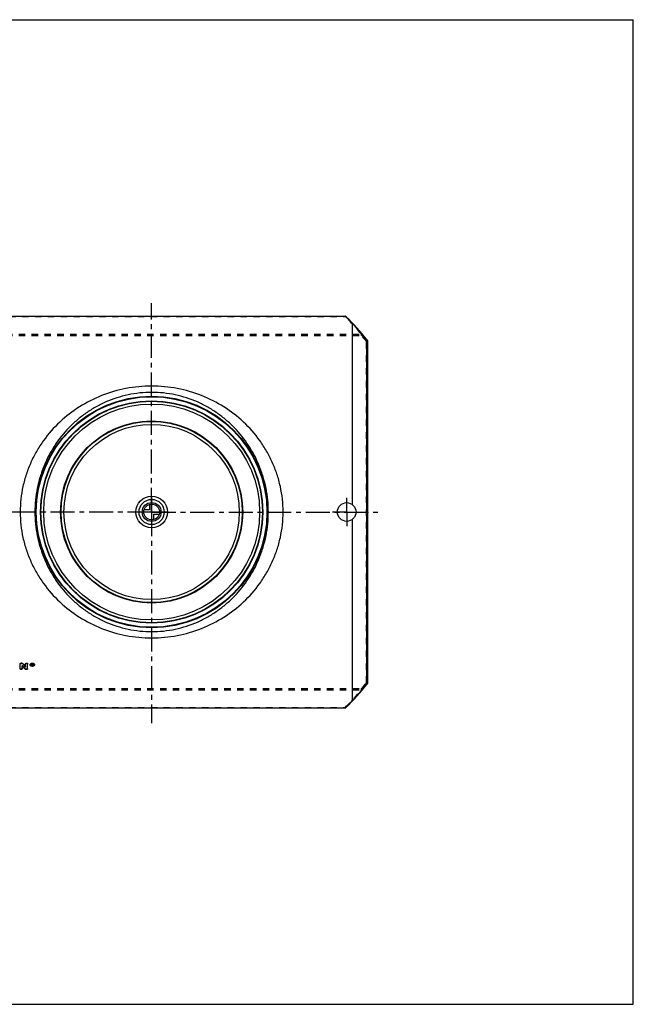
# Model space of a CAD drawing. Header units: millimetres. Extents: x 0 to 1000, y 0 to 1000.
# Tile 2 of 2: x 377 to 1000, y 0 to 1000. Entities that reach past the tile are written whole.
import ezdxf

# ---------------------------------------------------------------- set-up
doc = ezdxf.new("R2010")
doc.units = ezdxf.units.MM
doc.header["$LTSCALE"] = 65.185185
doc.linetypes.add('CENTER', pattern=[0.6, 0.375, -0.075, 0.075, -0.075])
doc.linetypes.add('HIDDEN', pattern=[0.2, 0.1, -0.1])
doc.layers.get('0').update_dxf_attribs({"linetype": 'CONTINUOUS'})
for name, color, linetype in [('ACHSEN_S', 7, 'CONTINUOUS'), ('FASEN', 7, 'CONTINUOUS'), ('KONST.EL_MIT_GEO', 7, 'CONTINUOUS'), ('KURVEN', 7, 'CONTINUOUS'), ('RUNDUNG', 7, 'CONTINUOUS'), ('SCHNITT', 7, 'CONTINUOUS')]:
    doc.layers.add(name, color=color, linetype=linetype)

msp = doc.modelspace()

# ---------------------------------------------------------------- linework, layer by layer
at = {"color": 7, "linetype": 'Continuous'}
for p, q in [((0, 1000), (1000, 1000)), ((1000, 0), (1000, 1000)), ((0, 0), (1000, 0))]:
    msp.add_line(p, q, dxfattribs=at)
at = {"layer": 'ACHSEN_S', "color": 40, "linetype": 'CENTER'}
for q in [(511, 712.2), (280.2, 500), (743, 500), (511, 285.5)]:
    msp.add_line((511, 500), q, dxfattribs=at)
at = {"layer": 'FASEN', "color": 7, "linetype": 'Continuous'}
for radius in [112.5, 109.6]:
    msp.add_circle((511, 500), radius, dxfattribs=at)
at = {"layer": 'KONST.EL_MIT_GEO', "color": 8, "linetype": 'HIDDEN'}
for p, q in [((377.5, 345.8), (377.5, 345.6)), ((379.5, 344.1), (379.5, 343.9)), ((382.6, 340.6), (382.6, 340.4)), ((384.1, 340.3), (383.5, 340.3)), ((383.5, 340.3), (383.5, 340.1)), ((384.1, 340.3), (384.1, 340.1)), ((387.7, 345), (387.7, 344.8)), ((388.2, 345), (388.2, 344.8)), ((389.7, 344.2), (389.4, 344.2)), ((389.8, 345.6), (389.7, 345.6)), ((389.7, 345.6), (389.7, 345.4)), ((389.8, 344.9), (389.7, 344.9)), ((389.7, 344.9), (389.7, 344.7)), ((389.8, 345.6), (389.8, 345.4)), ((389.8, 344.9), (389.8, 344.7)), ((390, 345.4), (390, 345.2)), ((390.3, 344.2), (390, 344.2)), ((390, 344.2), (390, 344)), ((390.2, 344.8), (390.1, 344.9)), ((390.1, 344.9), (390.1, 344.7)), ((390.3, 345.3), (390.3, 345.2)), ((391.5, 345), (391.5, 344.8)), ((392, 345), (392, 344.8))]:
    msp.add_line(p, q, dxfattribs=at)
at = {"layer": 'KONST.EL_MIT_GEO', "color": 7, "linetype": 'Continuous'}
for p, q in [((377.5, 340.8), (377.5, 345.6)), ((379.2, 346.5), (378.5, 346.5)), ((378.5, 346.5), (378.5, 346.3)), ((379.2, 346.3), (378.5, 346.3)), ((379.2, 346.5), (379.2, 346.3)), ((379.5, 340.8), (379.5, 343.9)), ((380, 346.2), (380, 346)), ((383.1, 342.5), (383.1, 345.8)), ((384.1, 340.1), (383.5, 340.1)), ((385.1, 340.8), (385.1, 345.8)), ((389.8, 345.8), (389.4, 345.8)), ((389.4, 344), (389.4, 345.8)), ((389.8, 345.6), (389.4, 345.6)), ((389.7, 344), (389.4, 344)), ((389.8, 345.4), (389.7, 345.4)), ((389.7, 344.9), (389.7, 345.4)), ((389.8, 345.1), (389.7, 345.1)), ((389.8, 344.9), (389.7, 344.9)), ((389.8, 344.7), (389.7, 344.7)), ((389.7, 344), (389.7, 344.7)), ((389.8, 345.8), (389.8, 345.6)), ((389.8, 345.1), (389.8, 344.9)), ((390, 345.1), (390, 345.2)), ((390.3, 344), (390, 344)), ((390.3, 344.2), (390.2, 344.8)), ((390.3, 345.4), (390.3, 345.3)), ((390.3, 345.1), (390.3, 345.2)), ((390.3, 344.2), (390.3, 344))]:
    msp.add_line(p, q, dxfattribs=at)
for radius in [92.5, 92, 89]:
    msp.add_circle((511, 500), radius, dxfattribs=at)
at = {"layer": 'KONST.EL_MIT_GEO', "color": 8, "linetype": 'HIDDEN'}
for centre, radius, start, end in [((688.3, 615), 410.7, 221.2601, 221.9097), ((389.1, 345), 0.853, 179.9826, 186.997), ((389.9, 345.3), 0.129, 343.5816, 0.0043), ((390.6, 345), 0.854, 353.008, 0.0179)]:
    msp.add_arc(centre, radius, start, end, dxfattribs=at)
at = {"layer": 'KONST.EL_MIT_GEO', "color": 7, "linetype": 'Continuous'}
for centre, radius, start, end in [((688.7, 614.8), 411.1, 221.2217, 221.8712), ((697.4, 621), 419.8, 220.8848, 221.5251), ((697.9, 620.8), 420.2, 220.8465, 221.4867), ((389.8, 346), 2.23, 258.5876, 261.1727), ((389.9, 346.1), 2.31, 261.2202, 278.8873), ((389.8, 345.4), 0.347, 269.9821, 274.3121), ((389.8, 345.2), 0.342, 270.0062, 274.3609), ((389.9, 346), 2.2, 278.8986, 284.0913)]:
    msp.add_arc(centre, radius, start, end, dxfattribs=at)
for centre, start_param in [((390, 500), -3.96317), ((390.3, 500), -3.96365)]:
    msp.add_ellipse(centre, major_axis=(-35.9, 222.2), ratio=0.15169, start_param=start_param, end_param=-3.95882, dxfattribs=at)
for points, knots in [([(377.5, 345.8), (377.5, 345.9), (377.6, 346.1), (377.8, 346.4), (378.2, 346.5), (378.4, 346.5), (378.5, 346.5)], [0, 0, 0, 0, 0.212, 0.44771, 0.71292, 1, 1, 1, 1]), ([(377.5, 345.6), (377.5, 345.7), (377.6, 345.9), (377.8, 346.2), (378.2, 346.3), (378.4, 346.3), (378.5, 346.3)], [0, 0, 0, 0, 0.21156, 0.4475, 0.71395, 1, 1, 1, 1]), ([(379.5, 340.8), (379.5, 340.7), (379.5, 340.5), (379.2, 340.3), (378.9, 340.1), (378.5, 340.1), (378.2, 340.1), (377.8, 340.3), (377.6, 340.5), (377.5, 340.7), (377.5, 340.8)], [0, 0, 0, 0, 0.10397, 0.22122, 0.35525, 0.5, 0.64476, 0.77878, 0.89603, 1, 1, 1, 1]), ([(379.2, 346.5), (379.3, 346.5), (379.6, 346.5), (379.9, 346.4), (380, 346.2)], [0, 0, 0, 0, 0.27264, 1, 1, 1, 1]), ([(379.2, 346.3), (379.3, 346.3), (379.6, 346.3), (379.9, 346.2), (380, 346)], [0, 0, 0, 0, 0.27112, 1, 1, 1, 1]), ([(383.5, 340.1), (383.4, 340.1), (383.1, 340.1), (382.8, 340.2), (382.6, 340.4)], [0, 0, 0, 0, 0.2726, 1, 1, 1, 1]), ([(383.1, 345.8), (383.1, 345.9), (383.2, 346.1), (383.4, 346.4), (383.7, 346.5), (384.1, 346.6), (384.5, 346.5), (384.8, 346.4), (385, 346.1), (385.1, 345.9), (385.1, 345.8)], [0, 0, 0, 0, 0.1071, 0.22348, 0.35783, 0.49978, 0.6426, 0.77625, 0.89304, 1, 1, 1, 1]), ([(383.1, 345.6), (383.1, 345.7), (383.2, 345.9), (383.4, 346.2), (383.7, 346.3), (384.1, 346.4), (384.5, 346.3), (384.8, 346.2), (385, 345.9), (385.1, 345.7), (385.1, 345.6)], [0, 0, 0, 0, 0.10578, 0.22373, 0.35697, 0.5, 0.64304, 0.77627, 0.89422, 1, 1, 1, 1]), ([(385.1, 340.8), (385.1, 340.7), (385, 340.5), (384.8, 340.3), (384.5, 340.1), (384.2, 340.1), (384.1, 340.1)], [0, 0, 0, 0, 0.20795, 0.4425, 0.71051, 1, 1, 1, 1]), ([(387.7, 345), (387.7, 345.2), (387.8, 345.6), (388.3, 346.1), (389, 346.5), (389.9, 346.6), (390.7, 346.5), (391.4, 346.1), (391.9, 345.6), (392, 345.2), (392, 345)], [0, 0, 0, 0, 0.10603, 0.22347, 0.3571, 0.50016, 0.64286, 0.77674, 0.8941, 1, 1, 1, 1]), ([(387.7, 344.8), (387.7, 345), (387.8, 345.4), (388.3, 345.9), (389, 346.3), (389.9, 346.4), (390.7, 346.3), (391.4, 345.9), (391.9, 345.4), (392, 345), (392, 344.8)], [0, 0, 0, 0, 0.10549, 0.22345, 0.3568, 0.5, 0.64319, 0.77655, 0.89451, 1, 1, 1, 1]), ([(392, 344.8), (392, 344.6), (391.9, 344.2), (391.4, 343.6), (390.7, 343.3), (389.9, 343.2), (389, 343.3), (388.3, 343.6), (387.8, 344.2), (387.7, 344.6), (387.7, 344.8)], [0, 0, 0, 0, 0.10544, 0.22309, 0.35645, 0.5, 0.64355, 0.77691, 0.89456, 1, 1, 1, 1]), ([(389.3, 345.9), (389.1, 345.9), (388.9, 345.8), (388.5, 345.5), (388.3, 345.2), (388.2, 344.9), (388.2, 344.8)], [0, 0, 0, 0, 0.28463, 0.54577, 0.78151, 1, 1, 1, 1]), ([(388.2, 344.9), (388.2, 344.9), (388.2, 344.8), (388.3, 344.6), (388.3, 344.6)], [0, 0, 0, 0, 0.24435, 1, 1, 1, 1]), ([(388.2, 344.8), (388.2, 344.6), (388.3, 344.3), (388.7, 343.9), (389.2, 343.7), (389.9, 343.6), (390.5, 343.7), (391, 343.9), (391.4, 344.3), (391.5, 344.6), (391.5, 344.8)], [0, 0, 0, 0, 0.10545, 0.22313, 0.35649, 0.5, 0.64352, 0.77687, 0.89455, 1, 1, 1, 1]), ([(388.3, 344.6), (388.4, 344.4), (388.7, 344.1), (389.2, 343.9), (389.4, 343.9)], [0, 0, 0, 0, 0.46359, 1, 1, 1, 1]), ([(391.5, 344.8), (391.5, 344.9), (391.5, 345.1), (391.3, 345.5), (390.8, 345.8), (390.1, 346), (389.6, 346), (389.3, 345.9)], [0, 0, 0, 0, 0.10202, 0.2092, 0.44834, 0.71988, 1, 1, 1, 1]), ([(389.8, 345.8), (389.8, 345.8), (390, 345.8), (390.2, 345.7), (390.3, 345.6), (390.3, 345.5), (390.3, 345.4)], [0, 0, 0, 0, 0.28486, 0.55303, 0.78751, 1, 1, 1, 1]), ([(389.8, 345.6), (389.8, 345.6), (389.9, 345.6), (390.1, 345.6), (390.1, 345.5)], [0, 0, 0, 0, 0.25962, 1, 1, 1, 1]), ([(389.8, 344.9), (389.8, 344.9), (390, 344.9), (390, 345), (390, 345.1)], [0, 0, 0, 0, 0.55549, 1, 1, 1, 1]), ([(390, 345.2), (390, 345.2), (390, 345.3), (389.9, 345.3), (389.9, 345.3)], [0, 0, 0, 0, 0.46472, 1, 1, 1, 1]), ([(389.9, 345.1), (389.9, 345.1), (390, 345.2), (390, 345.2), (390, 345.2)], [0, 0, 0, 0, 0.27509, 1, 1, 1, 1]), ([(390.1, 345.5), (390.2, 345.5), (390.3, 345.4), (390.3, 345.3), (390.3, 345.2)], [0, 0, 0, 0, 0.53285, 1, 1, 1, 1]), ([(390.3, 345.1), (390.3, 345), (390.3, 344.9), (390.2, 344.8), (390.1, 344.7)], [0, 0, 0, 0, 0.46398, 1, 1, 1, 1]), ([(390.4, 343.9), (390.6, 343.9), (391, 344.1), (391.3, 344.4), (391.4, 344.6)], [0, 0, 0, 0, 0.53472, 1, 1, 1, 1]), ([(391.4, 344.6), (391.4, 344.6), (391.5, 344.7), (391.5, 344.8), (391.5, 344.9)], [0, 0, 0, 0, 0.25561, 1, 1, 1, 1])]:
    msp.add_open_spline(points, degree=3, knots=knots, dxfattribs=at)
at = {"layer": 'KONST.EL_MIT_GEO', "color": 8, "linetype": 'HIDDEN'}
for points, knots in [([(379.5, 341), (379.5, 340.9), (379.5, 340.7), (379.2, 340.5), (378.9, 340.3), (378.5, 340.3), (378.2, 340.3), (377.8, 340.5), (377.6, 340.7), (377.5, 340.9), (377.5, 341)], [0, 0, 0, 0, 0.10523, 0.22092, 0.35608, 0.49977, 0.64436, 0.77882, 0.89491, 1, 1, 1, 1]), ([(383.5, 340.3), (383.4, 340.3), (383.1, 340.3), (382.8, 340.5), (382.6, 340.6)], [0, 0, 0, 0, 0.27422, 1, 1, 1, 1]), ([(385.1, 341), (385.1, 340.9), (385, 340.7), (384.8, 340.5), (384.5, 340.3), (384.2, 340.3), (384.1, 340.3)], [0, 0, 0, 0, 0.20828, 0.44254, 0.70933, 1, 1, 1, 1]), ([(392, 345), (392, 344.8), (391.9, 344.4), (391.4, 343.9), (390.7, 343.5), (389.9, 343.4), (389, 343.5), (388.3, 343.9), (387.8, 344.4), (387.7, 344.8), (387.7, 345)], [0, 0, 0, 0, 0.10596, 0.22307, 0.35671, 0.50016, 0.64325, 0.77713, 0.89417, 1, 1, 1, 1]), ([(391.5, 345), (391.5, 345.2), (391.4, 345.5), (391, 345.9), (390.5, 346.1), (389.9, 346.2), (389.2, 346.1), (388.7, 345.9), (388.3, 345.5), (388.2, 345.2), (388.2, 345)], [0, 0, 0, 0, 0.10595, 0.22322, 0.3571, 0.49977, 0.64288, 0.77649, 0.8939, 1, 1, 1, 1]), ([(390, 345.4), (390, 345.5), (389.9, 345.6), (389.8, 345.6), (389.8, 345.6)], [0, 0, 0, 0, 0.44173, 1, 1, 1, 1]), ([(390.3, 345.3), (390.3, 345.2), (390.3, 345.1), (390.2, 345), (390.1, 344.9)], [0, 0, 0, 0, 0.46107, 1, 1, 1, 1])]:
    msp.add_open_spline(points, degree=3, knots=knots, dxfattribs=at)
at = {"layer": 'KONST.EL_MIT_GEO', "color": 7, "linetype": 'Continuous'}
for points in [[(389.9, 345.3), (389.9, 345.4), (389.8, 345.4), (389.8, 345.4)], [(389.8, 345.1), (389.8, 345.1), (389.9, 345.1), (389.9, 345.1)]]:
    msp.add_open_spline(points, degree=3, dxfattribs=at)
at = {"layer": 'KONST.EL_MIT_GEO', "color": 8, "linetype": 'HIDDEN'}
msp.add_open_spline([(390, 344.2), (389.9, 344.4), (389.9, 344.6), (389.8, 344.9)], degree=3, dxfattribs=at)
at = {"layer": 'KURVEN', "color": 40, "linetype": 'Continuous'}
for p, q in [((511, 516), (511, 484)), ((527, 500), (495, 500)), ((508.8, 502.2), (503.3, 502.2)), ((508.8, 507.7), (508.8, 502.2)), ((513.2, 497.8), (518.7, 497.8)), ((513.2, 492.3), (513.2, 497.8))]:
    msp.add_line(p, q, dxfattribs=at)
for radius in [16, 12.8, 9.6, 8]:
    msp.add_circle((511, 500), radius, dxfattribs=at)
at = {"layer": 'RUNDUNG', "color": 7, "linetype": 'Continuous'}
for p, q in [((314.4, 699), (707.6, 699)), ((314.4, 698.9), (707.6, 698.9)), ((707.6, 698.9), (707.6, 699)), ((729.1, 674.9), (729.1, 325.1)), ((730, 674.1), (730, 325.9)), ((314.4, 301.1), (707.6, 301.1)), ((314.4, 301), (707.6, 301)), ((707.6, 301.1), (707.6, 301))]:
    msp.add_line(p, q, dxfattribs=at)
at = {"layer": 'RUNDUNG', "color": 8, "linetype": 'HIDDEN'}
for p, q in [((314.4, 698.4), (707.6, 698.4)), ((707.6, 698.9), (707.6, 698.4)), ((297.9, 680.5), (724.1, 680.5)), ((724.1, 679.1), (724.1, 680.5)), ((297.9, 679.1), (724.1, 679.1)), ((729, 326.7), (729, 673.3)), ((297.9, 320.9), (724.1, 320.9)), ((724.1, 319.5), (724.1, 320.9)), ((297.9, 319.5), (724.1, 319.5)), ((314.4, 301.6), (707.6, 301.6)), ((707.6, 301.1), (707.6, 301.6))]:
    msp.add_line(p, q, dxfattribs=at)
at = {"layer": 'RUNDUNG', "color": 7, "linetype": 'Continuous'}
for radius in [117.6, 117.1, 112.9]:
    msp.add_circle((511, 500), radius, dxfattribs=at)
at = {"layer": 'RUNDUNG', "color": 8, "linetype": 'HIDDEN'}
msp.add_circle((511, 500), 112.5, dxfattribs=at)
at = {"layer": 'RUNDUNG', "color": 7, "linetype": 'Continuous'}
for centre, radius, start, end in [((707.6, 698), 1, 45.2075, 90), ((510.1, 500.8), 279.7, 42.8869, 45.0781), ((707.8, 698), 0.95, 94.0527, 101.2854), ((511, 500), 280, 38.6146, 45.2075), ((510.2, 500.8), 279.7, 38.495, 42.9117), ((729.1, 673.9), 1.01, 55.0823, 62.5129), ((729, 674.1), 1, 360, 38.6146), ((511, 500), 280, 314.7925, 321.3854), ((510.2, 499.2), 279.7, 317.0864, 321.5054), ((729.1, 326.1), 1.01, 297.4882, 304.9181), ((729, 325.9), 1, 321.3854, 360), ((510.1, 499.1), 279.7, 314.9219, 317.1115), ((707.6, 302), 1, 270, 314.7925), ((707.8, 302), 0.95, 258.7144, 265.9652)]:
    msp.add_arc(centre, radius, start, end, dxfattribs=at)
at = {"layer": 'RUNDUNG', "color": 8, "linetype": 'HIDDEN'}
for centre, radius, start, end in [((509.7, 499.2), 280.8, 40.2101, 45.1979), ((513.3, 500.2), 276.5, 38.7513, 40.334), ((514.7, 498.7), 274.8, 319.6614, 321.2543), ((509.7, 500.8), 280.8, 314.8022, 319.7896)]:
    msp.add_arc(centre, radius, start, end, dxfattribs=at)
for points, knots in [([(707.6, 698.4), (707.6, 698.5), (707.8, 698.6), (708, 698.7), (708.1, 698.8), (708.2, 698.7), (708.3, 698.7)], [0, 0, 0, 0, 0.35498, 0.64724, 0.85921, 1, 1, 1, 1]), ([(724.1, 680.5), (724.2, 680.5), (724.4, 680.6), (724.6, 680.7), (724.8, 680.8), (724.9, 680.7)], [0, 0, 0, 0, 0.35458, 0.64886, 1, 1, 1, 1]), ([(724.9, 680.7), (725, 680.6), (725.1, 680.2), (725, 679.7), (724.7, 679.3), (724.3, 679.2), (724.1, 679.1)], [0, 0, 0, 0, 0.22664, 0.47375, 0.73832, 1, 1, 1, 1]), ([(729, 673.3), (729.2, 673.3), (729.5, 673.4), (729.8, 673.8), (730, 674.3), (729.9, 674.6), (729.8, 674.7)], [0, 0, 0, 0, 0.26558, 0.53293, 0.77878, 1, 1, 1, 1]), ([(730, 674.1), (730, 674), (729.9, 673.8), (729.7, 673.5), (729.4, 673.3), (729.1, 673.3), (729, 673.3)], [0, 0, 0, 0, 0.23326, 0.47667, 0.73374, 1, 1, 1, 1]), ([(724.1, 320.9), (724.3, 320.8), (724.7, 320.7), (725, 320.3), (725.1, 319.8), (725, 319.4), (724.9, 319.3)], [0, 0, 0, 0, 0.26169, 0.52625, 0.77338, 1, 1, 1, 1]), ([(729, 326.7), (729.1, 326.7), (729.4, 326.7), (729.7, 326.5), (729.9, 326.2), (730, 326), (730, 325.9)], [0, 0, 0, 0, 0.2663, 0.52336, 0.76675, 1, 1, 1, 1]), ([(729.8, 325.3), (729.8, 325.3), (729.9, 325.4), (730, 325.8), (729.8, 326.2), (729.5, 326.6), (729.2, 326.7), (729, 326.7)], [0, 0, 0, 0, 0.11005, 0.22339, 0.46859, 0.73517, 1, 1, 1, 1]), ([(724.9, 319.3), (724.8, 319.2), (724.6, 319.3), (724.4, 319.4), (724.2, 319.5), (724.1, 319.5)], [0, 0, 0, 0, 0.35113, 0.64543, 1, 1, 1, 1]), ([(708.3, 301.3), (708.2, 301.3), (708.1, 301.2), (708, 301.3), (707.8, 301.4), (707.6, 301.5), (707.6, 301.6)], [0, 0, 0, 0, 0.14079, 0.35276, 0.64502, 1, 1, 1, 1])]:
    msp.add_open_spline(points, degree=3, knots=knots, dxfattribs=at)
at = {"layer": 'RUNDUNG', "color": 7, "linetype": 'Continuous'}
for points, knots in [([(707.7, 698.9), (707.8, 698.9), (708, 698.9), (708.2, 698.8), (708.3, 698.7)], [0, 0, 0, 0, 0.51438, 1, 1, 1, 1]), ([(715, 691.2), (715.2, 691.3), (715.4, 691.3), (715.6, 691.1), (715.7, 691.1)], [0, 0, 0, 0, 0.52508, 1, 1, 1, 1]), ([(715, 691.2), (715, 691.2), (715, 691.2), (715, 691.2), (715, 691.2)], [0, 0, 0, 0, 0.55503, 1, 1, 1, 1]), ([(729.8, 674.7), (729.7, 674.8), (729.5, 675), (729.2, 674.9), (729.1, 674.9)], [0, 0, 0, 0, 0.45588, 1, 1, 1, 1]), ([(729.5, 674.8), (729.5, 674.8), (729.4, 674.9), (729.2, 674.9), (729.1, 674.9)], [0, 0, 0, 0, 0.24449, 1, 1, 1, 1]), ([(730, 674.1), (730, 674.2), (729.9, 674.5), (729.8, 674.6), (729.7, 674.7)], [0, 0, 0, 0, 0.47952, 1, 1, 1, 1]), ([(644.4, 500), (644.4, 504.4), (644, 513.1), (641.9, 526), (638.4, 538.6), (633.7, 550.6), (627.9, 562), (618.7, 576.1), (604.8, 592), (584.7, 607.4), (561.9, 619), (537.1, 626.2), (511, 628.7), (484.9, 626.2), (460.1, 619), (437.3, 607.4), (417.2, 592), (403.3, 576.1), (394.1, 562), (388.3, 550.6), (383.6, 538.6), (380.1, 526), (378, 513.1), (377.6, 504.4), (377.6, 500)], [0, 0, 0, 0, 0.03199, 0.06387, 0.09556, 0.127, 0.15817, 0.1891, 0.25038, 0.31155, 0.37335, 0.43623, 0.5, 0.56377, 0.62665, 0.68845, 0.74962, 0.8109, 0.84183, 0.873, 0.90444, 0.93613, 0.96801, 1, 1, 1, 1]), ([(629.5, 500), (629.5, 504), (629.1, 512.1), (627.3, 524.1), (624.4, 535.7), (619.1, 550.6), (610.1, 567.9), (598, 583), (586.8, 593.5), (577.8, 600.5), (568, 606.7), (554, 613.7), (535, 619.8), (511, 622.4), (487, 619.8), (468, 613.7), (454, 606.7), (444.2, 600.5), (435.2, 593.5), (424, 583), (411.9, 567.9), (402.9, 550.6), (397.6, 535.7), (394.7, 524.1), (392.9, 512.1), (392.5, 504), (392.5, 500)], [0, 0, 0, 0, 0.03224, 0.06435, 0.09622, 0.12777, 0.1898, 0.25078, 0.28114, 0.31154, 0.34213, 0.373, 0.43585, 0.5, 0.56415, 0.627, 0.65787, 0.68846, 0.71886, 0.74922, 0.8102, 0.87223, 0.90378, 0.93565, 0.96776, 1, 1, 1, 1]), ([(377.6, 500), (377.6, 495.6), (378, 486.9), (380.1, 474), (383.6, 461.4), (388.3, 449.4), (394.1, 438), (403.3, 423.9), (417.2, 408), (437.3, 392.6), (460.1, 381), (484.9, 373.8), (511, 371.3), (537.1, 373.8), (561.9, 381), (584.7, 392.6), (604.8, 408), (618.7, 423.9), (627.9, 438), (633.7, 449.4), (638.4, 461.4), (641.9, 474), (644, 486.9), (644.4, 495.6), (644.4, 500)], [0, 0, 0, 0, 0.03199, 0.06387, 0.09556, 0.127, 0.15817, 0.1891, 0.25038, 0.31155, 0.37335, 0.43623, 0.5, 0.56377, 0.62665, 0.68845, 0.74962, 0.8109, 0.84183, 0.873, 0.90444, 0.93613, 0.96801, 1, 1, 1, 1]), ([(392.5, 500), (392.5, 496), (392.9, 487.9), (394.7, 475.9), (397.6, 464.3), (402.9, 449.4), (411.9, 432.1), (424, 417), (435.2, 406.5), (444.2, 399.5), (454, 393.3), (468, 386.3), (487, 380.2), (511, 377.6), (535, 380.2), (554, 386.3), (568, 393.3), (577.8, 399.5), (586.8, 406.5), (598, 417), (610.1, 432.1), (619.1, 449.4), (624.4, 464.3), (627.3, 475.9), (629.1, 487.9), (629.5, 496), (629.5, 500)], [0, 0, 0, 0, 0.03224, 0.06435, 0.09622, 0.12777, 0.1898, 0.25078, 0.28114, 0.31154, 0.34213, 0.373, 0.43585, 0.5, 0.56415, 0.627, 0.65787, 0.68846, 0.71886, 0.74922, 0.8102, 0.87223, 0.90378, 0.93565, 0.96776, 1, 1, 1, 1]), ([(729.1, 325.1), (729.2, 325.1), (729.5, 325), (729.7, 325.2), (729.8, 325.3)], [0, 0, 0, 0, 0.54412, 1, 1, 1, 1]), ([(729.5, 325.2), (729.5, 325.2), (729.4, 325.1), (729.2, 325.1), (729.1, 325.1)], [0, 0, 0, 0, 0.24449, 1, 1, 1, 1]), ([(730, 325.9), (730, 325.8), (729.9, 325.5), (729.8, 325.4), (729.7, 325.3)], [0, 0, 0, 0, 0.47952, 1, 1, 1, 1]), ([(707.7, 301.1), (707.8, 301.1), (708, 301.1), (708.2, 301.2), (708.3, 301.3)], [0, 0, 0, 0, 0.51437, 1, 1, 1, 1]), ([(715, 308.7), (715.1, 308.7), (715.4, 308.7), (715.6, 308.8), (715.7, 308.9)], [0, 0, 0, 0, 0.525, 1, 1, 1, 1]), ([(715, 308.8), (715, 308.8), (715, 308.8), (715, 308.7), (715, 308.7)], [0, 0, 0, 0, 0.44512, 1, 1, 1, 1])]:
    msp.add_open_spline(points, degree=3, knots=knots, dxfattribs=at)
at = {"layer": 'SCHNITT', "color": 7, "linetype": 'Continuous'}
for p, q in [((715, 507.4), (715, 691.2)), ((715, 308.8), (715, 492.6))]:
    msp.add_line(p, q, dxfattribs=at)
at = {"layer": 'SCHNITT', "color": 40, "linetype": 'CENTER'}
for q in [(709, 514.5), (694.5, 500), (723.5, 500), (709, 485.5)]:
    msp.add_line((709, 500), q, dxfattribs=at)
at = {"layer": 'SCHNITT', "color": 7, "linetype": 'Continuous'}
msp.add_circle((709, 500), 9.5, dxfattribs=at)

doc.saveas('drawing.dxf')
